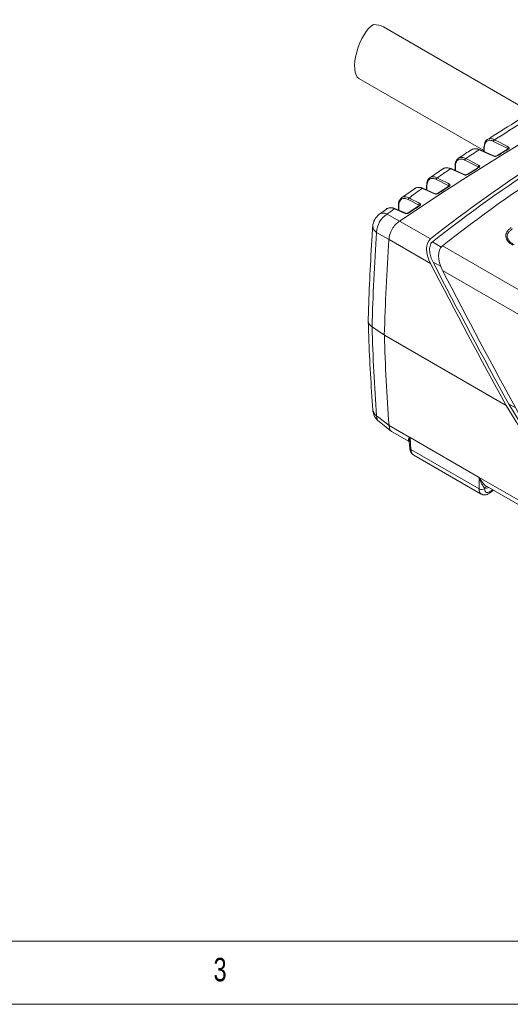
# Model space of a CAD drawing. Header units: millimetres. Extents: x 5 to 415, y 5 to 292.
# Tile 12 of 57: x 119 to 158, y 5 to 83. Entities that reach past the tile are written whole.
import ezdxf

# ---------------------------------------------------------------- set-up
doc = ezdxf.new("R2010")
doc.units = ezdxf.units.MM
doc.styles.add('SLDTEXTSTYLE1', font='TXT', dxfattribs={"width": 0.75})

msp = doc.modelspace()

# ---------------------------------------------------------------- linework, layer by layer
at = {"color": 7, "linetype": 'Continuous', "lineweight": 15}
for p, q in [((159.273, 75.45), (147.583, 82.199)), ((145.634, 78.128), (155.499, 72.433)), ((156.274, 73.162), (157.391, 72.586)), ((156.332, 71.995), (155.167, 72.506)), ((155.5, 72.691), (155.499, 72.36)), ((155.507, 72.741), (155.503, 72.689)), ((157.407, 72.559), (156.517, 72.011)), ((154.003, 71.683), (155.058, 71.139)), ((152.252, 70.981), (151.241, 70.283)), ((153.999, 70.528), (152.914, 71.004)), ((153.229, 71.214), (153.228, 70.867)), ((153.236, 71.262), (153.233, 71.212)), ((155.073, 71.109), (154.183, 70.546)), ((151.757, 70.154), (152.724, 69.654)), ((150.016, 69.424), (149.011, 68.696)), ((151.665, 69.024), (150.688, 69.452)), ((150.688, 69.452), (150.689, 69.452)), ((150.982, 69.686), (150.981, 69.323)), ((150.99, 69.733), (150.986, 69.684)), ((152.738, 69.621), (151.848, 69.044)), ((149.535, 68.573), (150.391, 68.13)), ((147.807, 67.817), (147.253, 67.397)), ((149.332, 67.481), (148.487, 67.85)), ((148.761, 68.107), (148.759, 67.731)), ((148.768, 68.152), (148.765, 68.105)), ((150.404, 68.094), (149.514, 67.502)), ((151.281, 65.456), (148.854, 66.857)), ((148.015, 65.401), (151.284, 63.514)), ((152.231, 64.908), (162.692, 58.869)), ((152.234, 62.966), (161.173, 57.805)), ((146.676, 58.516), (147.647, 57.848)), ((147.647, 57.848), (157.272, 52.291)), ((158.018, 52.121), (157.472, 52.407)), ((147.235, 51.028), (148.223, 50.256)), ((149.667, 49.767), (148.015, 50.72)), ((148.269, 50.216), (149.609, 49.443)), ((149.617, 49.427), (149.648, 48.937)), ((155.122, 46.621), (149.676, 49.765)), ((149.677, 49.758), (155.122, 46.614)), ((149.736, 48.825), (149.677, 49.758)), ((155.12, 45.717), (149.736, 48.825)), ((149.967, 48.381), (155.302, 45.301)), ((155.122, 46.614), (155.12, 45.717)), ((163.997, 41.495), (155.132, 46.612)), ((155.706, 45.924), (164.839, 40.651)), ((155.561, 45.728), (155.561, 45.782)), ((155.936, 45.369), (156.269, 45.598))]:
    msp.add_line(p, q, dxfattribs=at)
at = {"color": 8, "linetype": 'Continuous', "lineweight": 15}
for p, q in [((155.526, 72.349), (155.527, 72.651)), ((157.391, 72.586), (157.391, 72.549)), ((153.255, 70.855), (153.256, 71.174)), ((151.008, 69.312), (151.009, 69.646)), ((152.724, 69.654), (152.724, 69.612)), ((148.786, 67.719), (148.788, 68.067)), ((152.122, 64.798), (151.445, 65.227)), ((152.085, 63.302), (151.492, 63.615)), ((149.669, 49.763), (149.677, 49.758)), ((156.201, 45.638), (155.996, 45.496))]:
    msp.add_line(p, q, dxfattribs=at)
at = {"color": 144, "linetype": 'Continuous', "lineweight": 0}
for p, q in [((155.058, 71.139), (155.058, 71.1)), ((150.391, 68.13), (150.391, 68.086))]:
    msp.add_line(p, q, dxfattribs=at)
at = {"color": 7, "linetype": 'Continuous', "lineweight": 0}
for p, q in [((9.996, 10), (245, 10)), ((5, 5), (415, 5))]:
    msp.add_line(p, q, dxfattribs=at)
at = {"color": 7, "linetype": 'Continuous', "lineweight": 15, "flags": 128}
for points in [[(157.456, 72.709), (157.32, 72.779), (156.777, 73.059), (156.339, 73.285)], [(155.118, 72.498), (155.264, 72.434), (155.847, 72.178), (156.283, 71.986)], [(155.122, 71.261), (154.986, 71.332), (154.442, 71.612), (154.067, 71.806)], [(152.864, 70.995), (153.01, 70.931), (153.593, 70.676), (153.949, 70.52)], [(153.229, 71.212), (153.229, 71.214), (153.229, 71.214), (153.23, 71.225), (153.232, 71.228)], [(152.787, 69.776), (152.651, 69.846), (152.108, 70.127), (151.82, 70.275)], [(150.637, 69.443), (150.783, 69.379), (151.365, 69.124), (151.614, 69.015)], [(150.983, 69.684), (150.982, 69.686), (150.982, 69.686), (150.984, 69.696), (150.985, 69.7)], [(150.453, 68.251), (150.317, 68.321), (149.773, 68.603), (149.596, 68.694)], [(148.435, 67.84), (148.581, 67.776), (149.164, 67.522), (149.28, 67.471)], [(150.419, 68.108), (150.417, 68.105), (150.404, 68.095), (150.404, 68.094), (150.404, 68.094)], [(148.851, 66.855), (148.054, 67.317), (147.874, 67.42)], [(147.038, 65.969), (147.217, 65.865), (148.015, 65.405)], [(148.015, 50.717), (147.217, 51.341), (147.038, 51.482)]]:
    msp.add_lwpolyline(points, dxfattribs=at)
at = {"color": 7, "linetype": 'Continuous', "lineweight": 15}
for centre, radius, start, end in [((271.763, -114.218), 218.849, 115.82706, 124.16756), ((156.415, 73.166), 0.14, 122.50355, 181.88285), ((155.15, 72.458), 0.0512, 70.44102, 128.55293), ((155.546, 72.688), 0.0466, 113.97454, 179.49947), ((277.482, -123.325), 229.733, 121.49874, 121.75943), ((157.531, 72.59), 0.14, 122.51252, 181.88182), ((154.144, 71.688), 0.141, 123.06258, 181.81997), ((152.897, 70.955), 0.0518, 70.6939, 129.3977), ((279.997, -127.354), 234.483, 122.17975, 122.43705), ((155.198, 71.143), 0.141, 123.07069, 181.81908), ((151.898, 70.158), 0.141, 123.6193, 181.76052), ((282.571, -131.373), 239.256, 122.85201, 123.10607), ((152.865, 69.658), 0.141, 123.62641, 181.75978), ((149.676, 68.577), 0.141, 124.17389, 181.70445), ((148.469, 67.803), 0.0505, 68.07106, 132.62803), ((148.796, 68.107), 0.0348, 155.77377, 183.72746), ((285.203, -135.378), 244.047, 123.5159, 123.76687), ((150.532, 68.134), 0.141, 124.17989, 181.70386), ((148.03, 66.365), 1.3, 126.9506, 176.16356), ((148.839, 65.897), 1.803, 122.37327, 177.73373), ((348.091, 51.849), 200.535, 176.12502, 178.28575), ((316.149, 62.991), 168.581, 181.74833, 184.17415), ((148.03, 52.047), 1.3, 184.15757, 232.00398), ((155.331, 46.089), 0.428, 240.40531, 302.48235)]:
    msp.add_arc(centre, radius, start, end, dxfattribs=at)
at = {"color": 8, "linetype": 'Continuous', "lineweight": 15}
for centre, radius, start, end in [((155.549, 72.696), 0.0499, 188.3166, 243.11812), ((157.428, 72.518), 0.0456, 59.05102, 116.61647), ((156.315, 71.947), 0.0509, 69.15182, 128.63241), ((156.538, 71.97), 0.0452, 58.83471, 118.01476), ((153.278, 71.219), 0.05, 188.37176, 243.02394), ((155.093, 71.069), 0.0452, 58.7635, 116.9125), ((153.982, 70.48), 0.0515, 69.4022, 129.48041), ((154.203, 70.507), 0.0447, 58.53939, 118.30897), ((150.671, 69.403), 0.0524, 70.95401, 130.23084), ((151.032, 69.691), 0.0502, 188.4314, 242.93099), ((152.759, 69.581), 0.0448, 58.47143, 117.17824), ((151.648, 68.975), 0.0521, 69.6625, 130.31699), ((151.869, 69.007), 0.0422, 56.52632, 120.28663), ((148.811, 68.112), 0.0503, 188.49508, 242.83973), ((150.424, 68.055), 0.0444, 58.16693, 117.49768), ((147.576, 66.874), 0.622, 61.3848, 121.72228), ((149.315, 67.431), 0.0527, 70.0957, 131.12969), ((149.535, 67.466), 0.0417, 56.12329, 120.61939), ((147.3, 66.471), 0.566, 181.97646, 242.45787), ((147.37, 52.029), 0.641, 186.85251, 238.73915), ((147.599, 51.447), 0.562, 176.50159, 229.1115), ((149.79, 48.957), 0.143, 188.26942, 247.64981), ((155.734, 45.713), 0.186, 85.6064, 158.30818), ((155.843, 45.49), 0.153, 307.59319, 2.19397)]:
    msp.add_arc(centre, radius, start, end, dxfattribs=at)
at = {"color": 144, "linetype": 'Continuous', "lineweight": 0}
for centre, radius, start, end in [((149.461, 49.666), 0.229, 23.61651, 26.23985), ((149.504, 49.752), 0.172, 1.74834, 4.17289), ((154.95, 46.609), 0.172, 1.74834, 4.17289), ((154.932, 46.767), 0.253, 320.76015, 322.14161)]:
    msp.add_arc(centre, radius, start, end, dxfattribs=at)
at = {"color": 7, "linetype": 'Continuous', "lineweight": 15}
for centre, major_axis, ratio, start_param, end_param in [((146.433, 80.264), (0.734, 2.166), 0.397157, 0.388507, 3.062532), ((146.156, 80.424), (1.7, 1.555), 0.697943, 0.217274, 0.684842), ((328.533, -209.723), (-164.055, 284.137), 0.577335, 0.026195, 0.084076), ((329.483, -210.272), (-164.055, 284.137), 0.577335, 0.026186, 0.084076), ((152.274, 63.914), (-0.919, 1.592), 0.577335, 0.084076, 1.489786), ((153.224, 63.366), (-0.919, 1.592), 0.577335, 0.084076, 1.489786), ((300.251, 123.69), (-138.245, 239.434), 0.577335, 1.489786, 1.535849), ((301.201, 123.142), (-138.245, 239.434), 0.577335, 1.489786, 1.535849), ((290.602, 140.403), (-138.245, 239.434), 0.577335, 1.605662, 1.651726), ((156.013, 46.058), (0.325, 0.62), 0.506008, 2.370428, 3.906318)]:
    msp.add_ellipse(centre, major_axis=major_axis, ratio=ratio, start_param=start_param, end_param=end_param, dxfattribs=at)
at = {"color": 8, "linetype": 'Continuous', "lineweight": 15}
for centre, major_axis, ratio, start_param, end_param in [((150.485, 49.236), (0.53, 0.848), 0.626444, 2.412872, 3.163444), ((155.784, 46.178), (0.474, 0.881), 0.527528, 2.375531, 3.106559), ((156.181, 47.142), (0.697, 1.329), 0.506008, 3.250447, 3.653096)]:
    msp.add_ellipse(centre, major_axis=major_axis, ratio=ratio, start_param=start_param, end_param=end_param, dxfattribs=at)
at = {"color": 7, "linetype": 'Continuous', "lineweight": 15}
for points, knots in [([(160.572, 76.217), (160.492, 76.171), (159.602, 75.661), (157.992, 74.704), (156.486, 73.754), (155.774, 73.305)], [0, 0, 0, 0, 0.049274, 0.5505, 1, 1, 1, 1]), ([(156.339, 73.285), (156.229, 73.341), (156.122, 73.371), (155.924, 73.377), (155.835, 73.352), (155.613, 73.2), (155.527, 72.995), (155.527, 72.731)], [0, 0, 0, 0, 0.25, 0.25, 0.5, 0.5, 1, 1, 1, 1]), ([(155.527, 72.651), (155.527, 72.895), (155.606, 73.085), (155.811, 73.225), (155.893, 73.248), (156.075, 73.242), (156.173, 73.214), (156.274, 73.162)], [0, 0, 0, 0, 0.5, 0.5, 0.75, 0.75, 1, 1, 1, 1]), ([(154.513, 72.489), (154.208, 72.295), (153.866, 72.078), (153.53, 71.849), (153.492, 71.823)], [0, 0, 0, 0, 0.889622, 1, 1, 1, 1]), ([(154.444, 72.434), (154.449, 72.444), (154.461, 72.465), (154.482, 72.471), (154.493, 72.474)], [0, 0, 0, 0, 0.474746, 1, 1, 1, 1]), ([(155.167, 72.504), (155.16, 72.508), (155.078, 72.554), (154.918, 72.586), (154.706, 72.584), (154.558, 72.54), (154.5, 72.484), (154.49, 72.474)], [0, 0, 0, 0, 0.027708, 0.335785, 0.639844, 0.936153, 1, 1, 1, 1]), ([(157.421, 72.569), (157.421, 72.57), (157.422, 72.571), (157.419, 72.566), (157.41, 72.561), (157.406, 72.559)], [0, 0, 0, 0, 0.132235, 0.649924, 1, 1, 1, 1]), ([(157.456, 72.709), (157.491, 72.691), (157.511, 72.664), (157.509, 72.608), (157.488, 72.58), (157.451, 72.557)], [0, 0, 0, 0, 0.5, 0.5, 1, 1, 1, 1]), ([(153.501, 71.821), (153.47, 71.801), (153.388, 71.751), (153.301, 71.606), (153.241, 71.439), (153.237, 71.311), (153.236, 71.262)], [0, 0, 0, 0, 0.186773, 0.490428, 0.803533, 1, 1, 1, 1]), ([(153.256, 71.174), (153.256, 71.418), (153.335, 71.608), (153.54, 71.747), (153.622, 71.77), (153.804, 71.764), (153.902, 71.736), (154.003, 71.683)], [0, 0, 0, 0, 0.5, 0.5, 0.75, 0.75, 1, 1, 1, 1]), ([(156.561, 72.009), (156.525, 71.986), (156.474, 71.971), (156.372, 71.963), (156.321, 71.97), (156.283, 71.986)], [0, 0, 0, 0, 0.5, 0.5, 1, 1, 1, 1]), ([(156.516, 72.011), (156.515, 72.01), (156.509, 72.005), (156.487, 71.996), (156.453, 71.986), (156.411, 71.982), (156.372, 71.983), (156.345, 71.989), (156.336, 71.993), (156.333, 71.995)], [0, 0, 0, 0, 0.046801, 0.192251, 0.363849, 0.553346, 0.747196, 0.911949, 1, 1, 1, 1]), ([(152.191, 70.93), (152.197, 70.94), (152.211, 70.966), (152.238, 70.973), (152.254, 70.977)], [0, 0, 0, 0, 0.395985, 1, 1, 1, 1]), ([(152.914, 71.002), (152.908, 71.006), (152.825, 71.051), (152.665, 71.084), (152.454, 71.081), (152.305, 71.037), (152.247, 70.981), (152.236, 70.97)], [0, 0, 0, 0, 0.027699, 0.335072, 0.638432, 0.933943, 1, 1, 1, 1]), ([(155.087, 71.12), (155.087, 71.121), (155.088, 71.122), (155.083, 71.116), (155.075, 71.111), (155.072, 71.109)], [0, 0, 0, 0, 0.242833, 0.746946, 1, 1, 1, 1]), ([(155.122, 71.261), (155.157, 71.243), (155.176, 71.217), (155.174, 71.16), (155.153, 71.131), (155.117, 71.108)], [0, 0, 0, 0, 0.5, 0.5, 1, 1, 1, 1]), ([(151.249, 70.288), (151.22, 70.269), (151.14, 70.22), (151.054, 70.077), (150.995, 69.909), (150.991, 69.782), (150.99, 69.733)], [0, 0, 0, 0, 0.178738, 0.485295, 0.801429, 1, 1, 1, 1]), ([(151.009, 69.646), (151.01, 69.89), (151.089, 70.079), (151.294, 70.218), (151.376, 70.24), (151.558, 70.234), (151.655, 70.206), (151.757, 70.154)], [0, 0, 0, 0, 0.5, 0.5, 0.75, 0.75, 1, 1, 1, 1]), ([(154.227, 70.545), (154.19, 70.521), (154.14, 70.506), (154.037, 70.497), (153.987, 70.503), (153.949, 70.52)], [0, 0, 0, 0, 0.5, 0.5, 1, 1, 1, 1]), ([(154.182, 70.546), (154.18, 70.545), (154.174, 70.541), (154.152, 70.531), (154.118, 70.521), (154.076, 70.516), (154.038, 70.518), (154.011, 70.524), (154.003, 70.527), (154, 70.529)], [0, 0, 0, 0, 0.046979, 0.19372, 0.366266, 0.556266, 0.750046, 0.91407, 1, 1, 1, 1]), ([(150.688, 69.45), (150.681, 69.454), (150.598, 69.499), (150.439, 69.532), (150.227, 69.529), (150.079, 69.484), (150.02, 69.427), (150.009, 69.417)], [0, 0, 0, 0, 0.027753, 0.334469, 0.637152, 0.931863, 1, 1, 1, 1]), ([(152.753, 69.633), (152.753, 69.633), (152.753, 69.634), (152.748, 69.627), (152.739, 69.622), (152.738, 69.621)], [0, 0, 0, 0, 0.350334, 0.855368, 1, 1, 1, 1]), ([(152.787, 69.776), (152.822, 69.757), (152.842, 69.73), (152.84, 69.673), (152.819, 69.643), (152.782, 69.619)], [0, 0, 0, 0, 0.5, 0.5, 1, 1, 1, 1]), ([(149.022, 68.704), (148.995, 68.686), (148.916, 68.637), (148.832, 68.496), (148.773, 68.328), (148.769, 68.201), (148.768, 68.152)], [0, 0, 0, 0, 0.17069, 0.480137, 0.799309, 1, 1, 1, 1]), ([(148.788, 68.067), (148.789, 68.31), (148.867, 68.499), (149.072, 68.637), (149.154, 68.66), (149.336, 68.653), (149.433, 68.625), (149.535, 68.573)], [0, 0, 0, 0, 0.5, 0.5, 0.75, 0.75, 1, 1, 1, 1]), ([(151.892, 69.042), (151.856, 69.018), (151.805, 69.002), (151.703, 68.992), (151.652, 68.998), (151.614, 69.015)], [0, 0, 0, 0, 0.5, 0.5, 1, 1, 1, 1]), ([(151.848, 69.043), (151.846, 69.042), (151.839, 69.038), (151.818, 69.028), (151.783, 69.017), (151.742, 69.012), (151.703, 69.013), (151.677, 69.019), (151.669, 69.023), (151.666, 69.024)], [0, 0, 0, 0, 0.047315, 0.195471, 0.369089, 0.559667, 0.753351, 0.916585, 1, 1, 1, 1]), ([(148.487, 67.848), (148.48, 67.852), (148.398, 67.897), (148.238, 67.929), (148.027, 67.927), (147.878, 67.881), (147.819, 67.824), (147.807, 67.813)], [0, 0, 0, 0, 0.027731, 0.333883, 0.635956, 0.929906, 1, 1, 1, 1]), ([(150.453, 68.251), (150.488, 68.233), (150.507, 68.206), (150.505, 68.147), (150.484, 68.117), (150.448, 68.093)], [0, 0, 0, 0, 0.5, 0.5, 1, 1, 1, 1]), ([(149.558, 67.5), (149.521, 67.476), (149.471, 67.459), (149.369, 67.448), (149.318, 67.454), (149.28, 67.471)], [0, 0, 0, 0, 0.5, 0.5, 1, 1, 1, 1]), ([(149.513, 67.502), (149.512, 67.501), (149.505, 67.496), (149.483, 67.485), (149.448, 67.475), (149.407, 67.469), (149.369, 67.471), (149.343, 67.476), (149.335, 67.48), (149.333, 67.481)], [0, 0, 0, 0, 0.0478265, 0.1975673, 0.3724419, 0.5637364, 0.7575139, 0.9199502, 1, 1, 1, 1]), ([(146.735, 66.452), (146.718, 66.209), (146.631, 64.932), (146.509, 62.638), (146.411, 60.403), (146.38, 59.203), (146.375, 59.013)], [0, 0, 0, 0, 0.096933, 0.509851, 0.922537, 1, 1, 1, 1]), ([(148.851, 66.855), (148.74, 66.784), (148.633, 66.694), (148.433, 66.478), (148.344, 66.357), (148.116, 65.961), (148.026, 65.669), (148.015, 65.405)], [0, 0, 0, 0, 0.25, 0.25, 0.5, 0.5, 1, 1, 1, 1]), ([(157.796, 64.962), (157.645, 65.05), (157.512, 65.149), (157.312, 65.373), (157.246, 65.498), (157.222, 65.692), (157.226, 65.759), (157.259, 65.888), (157.287, 65.952), (157.365, 66.076), (157.414, 66.136), (157.528, 66.25), (157.593, 66.304), (157.665, 66.355)], [0, 0, 0, 0, 0.25, 0.25, 0.5, 0.5, 0.625, 0.625, 0.75, 0.75, 0.875, 0.875, 1, 1, 1, 1]), ([(157.771, 66.257), (157.702, 66.213), (157.64, 66.166), (157.53, 66.067), (157.482, 66.013), (157.406, 65.901), (157.379, 65.844), (157.347, 65.725), (157.344, 65.663), (157.369, 65.483), (157.436, 65.366), (157.632, 65.156), (157.76, 65.062), (157.904, 64.979)], [0, 0, 0, 0, 0.125, 0.125, 0.25, 0.25, 0.375, 0.375, 0.5, 0.5, 0.75, 0.75, 1, 1, 1, 1]), ([(151.492, 63.615), (151.421, 63.751), (151.364, 63.891), (151.273, 64.175), (151.24, 64.323), (151.213, 64.614), (151.218, 64.76), (151.267, 64.959), (151.29, 65.024), (151.354, 65.138), (151.396, 65.187), (151.445, 65.227)], [0, 0, 0, 0, 0.25, 0.25, 0.5, 0.5, 0.75, 0.75, 0.875, 0.875, 1, 1, 1, 1]), ([(146.38, 59.012), (146.377, 59.002), (146.351, 58.908), (146.435, 58.725), (146.595, 58.586), (146.676, 58.516)], [0, 0, 0, 0, 0.0598154, 0.5299049, 1, 1, 1, 1]), ([(146.378, 58.988), (146.39, 58.564), (146.429, 57.157), (146.543, 54.809), (146.671, 52.902), (146.734, 51.953)], [0, 0, 0, 0, 0.178482, 0.591238, 1, 1, 1, 1]), ([(148.272, 50.221), (148.265, 50.223), (148.174, 50.248), (148.066, 50.41), (148.032, 50.615), (148.015, 50.717)], [0, 0, 0, 0, 0.038422, 0.51922, 1, 1, 1, 1]), ([(149.625, 49.434), (149.618, 49.44), (149.6, 49.453), (149.618, 49.426), (149.618, 49.432), (149.617, 49.434)], [0, 0, 0, 0, 0.2913079, 0.7129737, 1, 1, 1, 1]), ([(149.648, 48.937), (149.653, 48.89), (149.666, 48.774), (149.734, 48.607), (149.838, 48.463), (149.931, 48.411), (149.968, 48.391)], [0, 0, 0, 0, 0.2065313, 0.5145897, 0.8102565, 1, 1, 1, 1]), ([(155.128, 46.607), (155.135, 46.596), (155.138, 46.585), (155.146, 46.564), (155.15, 46.553), (155.161, 46.521), (155.168, 46.5), (155.19, 46.437), (155.205, 46.396), (155.253, 46.276), (155.287, 46.199), (155.361, 46.055), (155.401, 45.988), (155.482, 45.869), (155.524, 45.817), (155.561, 45.782)], [0, 0, 0, 0, 0.03125, 0.03125, 0.0625, 0.0625, 0.125, 0.125, 0.25, 0.25, 0.5, 0.5, 0.75, 0.75, 1, 1, 1, 1]), ([(155.29, 45.316), (155.303, 45.305), (155.363, 45.257), (155.502, 45.23), (155.677, 45.242), (155.821, 45.296), (155.905, 45.349), (155.936, 45.369)], [0, 0, 0, 0, 0.071896, 0.333619, 0.582672, 0.843754, 1, 1, 1, 1])]:
    msp.add_open_spline(points, degree=3, knots=knots, dxfattribs=at)
for points in [[(156.339, 73.285), (157.921, 74.291), (159.523, 75.261), (161.142, 76.196)], [(154.067, 71.806), (154.417, 72.038), (154.767, 72.269), (155.118, 72.498)], [(151.445, 65.227), (154.308, 67.488), (157.277, 69.605), (160.34, 71.565)], [(151.82, 70.275), (152.167, 70.517), (152.515, 70.757), (152.864, 70.995)], [(149.596, 68.694), (149.942, 68.945), (150.289, 69.195), (150.637, 69.443)], [(147.874, 67.42), (148.061, 67.561), (148.248, 67.701), (148.435, 67.84)], [(148.854, 66.857), (148.853, 66.857), (148.852, 66.856), (148.851, 66.855)], [(146.676, 58.516), (146.749, 60.976), (146.869, 63.461), (147.038, 65.969)], [(148.015, 65.405), (148.015, 65.403), (148.015, 65.402), (148.015, 65.401)], [(157.472, 52.407), (155.428, 56.117), (153.434, 59.854), (151.492, 63.615)], [(147.038, 51.482), (146.869, 53.795), (146.749, 56.141), (146.676, 58.516)], [(164.188, 41.624), (161.902, 45.187), (159.663, 48.782), (157.472, 52.407)], [(148.015, 50.72), (148.015, 50.719), (148.015, 50.718), (148.015, 50.717)]]:
    msp.add_open_spline(points, degree=3, dxfattribs=at)
at = {"color": 8, "linetype": 'Continuous', "lineweight": 15}
for points, knots in [([(154.493, 72.474), (154.559, 72.513), (154.7, 72.596), (154.931, 72.571), (155.077, 72.514), (155.118, 72.498)], [0, 0, 0, 0, 0.385691, 0.828788, 1, 1, 1, 1]), ([(157.416, 72.565), (157.416, 72.565), (157.415, 72.571), (157.406, 72.578), (157.395, 72.584), (157.391, 72.586)], [0, 0, 0, 0, 0.026955, 0.644453, 1, 1, 1, 1]), ([(154.067, 71.806), (153.968, 71.844), (153.771, 71.921), (153.516, 71.874), (153.409, 71.742), (153.356, 71.677)], [0, 0, 0, 0, 0.33657, 0.673218, 1, 1, 1, 1]), ([(152.254, 70.977), (152.316, 71.013), (152.453, 71.093), (152.679, 71.068), (152.824, 71.011), (152.864, 70.995)], [0, 0, 0, 0, 0.3716056, 0.8267223, 1, 1, 1, 1]), ([(151.82, 70.275), (151.721, 70.314), (151.524, 70.39), (151.269, 70.344), (151.163, 70.213), (151.111, 70.149)], [0, 0, 0, 0, 0.3377762, 0.6756615, 1, 1, 1, 1]), ([(150.019, 69.421), (150.083, 69.458), (150.223, 69.54), (150.452, 69.515), (150.597, 69.458), (150.637, 69.443)], [0, 0, 0, 0, 0.3838292, 0.8319483, 1, 1, 1, 1]), ([(152.749, 69.629), (152.749, 69.631), (152.749, 69.638), (152.739, 69.646), (152.728, 69.652), (152.724, 69.654)], [0, 0, 0, 0, 0.105251, 0.671101, 1, 1, 1, 1]), ([(149.596, 68.694), (149.498, 68.732), (149.3, 68.809), (149.047, 68.763), (148.941, 68.633), (148.89, 68.569)], [0, 0, 0, 0, 0.338934, 0.678012, 1, 1, 1, 1]), ([(147.809, 67.814), (147.877, 67.853), (148.019, 67.937), (148.252, 67.912), (148.396, 67.855), (148.435, 67.84)], [0, 0, 0, 0, 0.395656, 0.83702, 1, 1, 1, 1]), ([(149.667, 49.767), (149.659, 49.764), (149.645, 49.757), (149.629, 49.739), (149.57, 49.662), (149.531, 49.552), (149.553, 49.47), (149.619, 49.44), (149.627, 49.436)], [0, 0, 0, 0, 0.04819, 0.081302, 0.138749, 0.617948, 0.950019, 1, 1, 1, 1]), ([(149.623, 49.434), (149.623, 49.514), (149.623, 49.605), (149.651, 49.711), (149.658, 49.734), (149.663, 49.749), (149.669, 49.755), (149.671, 49.758)], [0, 0, 0, 0, 0.7600883, 0.8631925, 0.9254293, 0.9640162, 1, 1, 1, 1]), ([(155.707, 45.927), (155.698, 45.931), (155.626, 45.964), (155.432, 46.146), (155.272, 46.369), (155.179, 46.535), (155.16, 46.569), (155.146, 46.593), (155.137, 46.606), (155.132, 46.612)], [0, 0, 0, 0, 0.049972, 0.381982, 0.861092, 0.918529, 0.953863, 0.976573, 1, 1, 1, 1])]:
    msp.add_open_spline(points, degree=3, knots=knots, dxfattribs=at)
at = {"color": 144, "linetype": 'Continuous', "lineweight": 0}
for points, knots in [([(155.082, 71.116), (155.082, 71.117), (155.082, 71.124), (155.073, 71.132), (155.062, 71.137), (155.058, 71.139)], [0, 0, 0, 0, 0.0683666, 0.6584378, 1, 1, 1, 1]), ([(150.416, 68.102), (150.416, 68.104), (150.416, 68.113), (150.406, 68.122), (150.395, 68.128), (150.391, 68.13)], [0, 0, 0, 0, 0.191296, 0.702171, 1, 1, 1, 1]), ([(149.676, 49.765), (149.674, 49.766), (149.672, 49.767), (149.671, 49.767), (149.669, 49.767), (149.668, 49.767), (149.667, 49.767)], [0, 0, 0, 0, 0.00000849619, 0.00000849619, 0.00000849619, 0.00001521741, 0.00001521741, 0.00001521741, 0.00001521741]), ([(149.671, 49.758), (149.672, 49.758), (149.672, 49.759), (149.673, 49.759), (149.674, 49.759), (149.675, 49.759), (149.675, 49.758), (149.676, 49.758), (149.676, 49.758), (149.677, 49.758)], [0, 0, 0, 0, 0.000004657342, 0.000004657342, 0.000004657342, 0.000007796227, 0.000007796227, 0.000007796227, 0.000009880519, 0.000009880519, 0.000009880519, 0.000009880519]), ([(155.132, 46.612), (155.13, 46.614), (155.128, 46.616), (155.126, 46.618), (155.125, 46.619), (155.123, 46.621), (155.122, 46.621)], [0, 0, 0, 0, 0.00000887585, 0.00000887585, 0.00000887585, 0.00001525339, 0.00001525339, 0.00001525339, 0.00001525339]), ([(155.122, 46.614), (155.123, 46.614), (155.124, 46.613), (155.124, 46.613), (155.124, 46.612), (155.125, 46.612), (155.125, 46.612), (155.126, 46.611), (155.127, 46.609), (155.128, 46.608), (155.128, 46.608), (155.128, 46.608), (155.128, 46.607)], [0, 0, 0, 0, 0.000002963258, 0.000002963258, 0.000002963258, 0.00000387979, 0.00000387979, 0.00000387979, 0.000008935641, 0.000008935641, 0.000008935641, 0.000009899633, 0.000009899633, 0.000009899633, 0.000009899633])]:
    msp.add_open_spline(points, degree=3, knots=knots, dxfattribs=at)

# ---------------------------------------------------------------- texts
at = {"color": 7, "linetype": 'Continuous', "lineweight": 0, "insert": (134.167, 8.668), "char_height": 1.852, "attachment_point": 1, "style": 'SLDTEXTSTYLE1'}
msp.add_mtext('3', dxfattribs=at)

doc.saveas('drawing.dxf')
